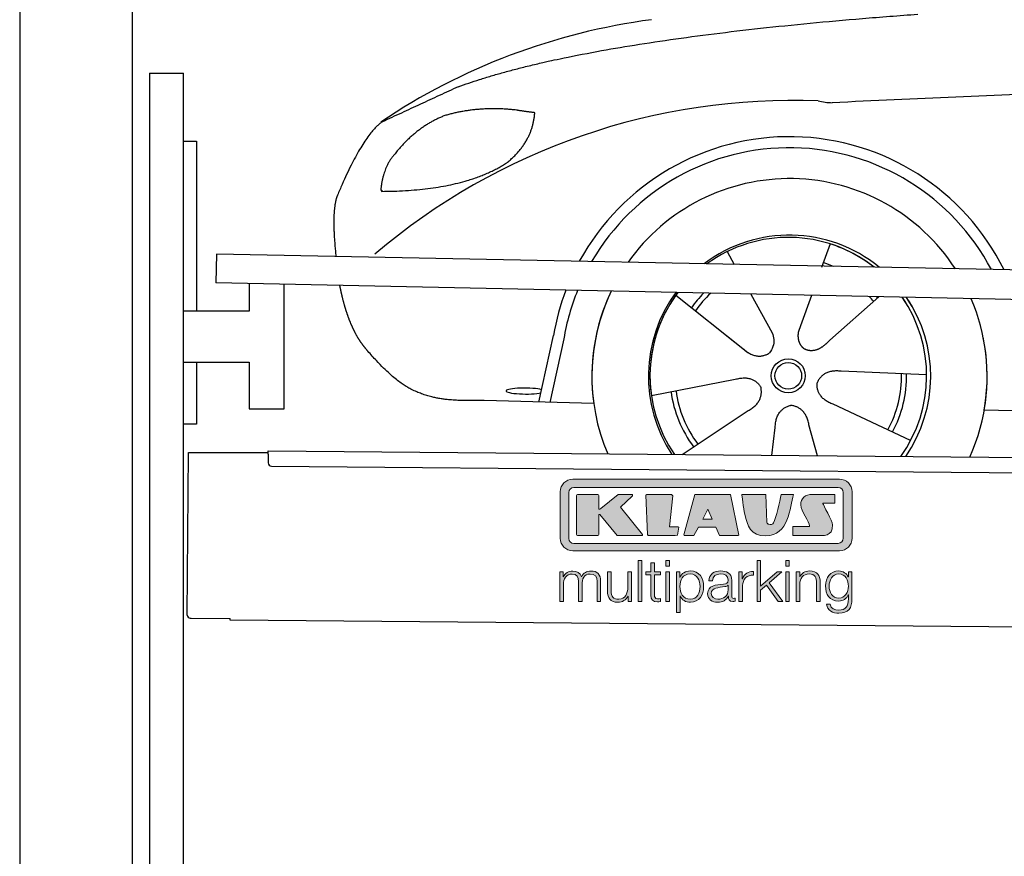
# Model space of a CAD drawing. Header units: millimetres. Extents: x -411 to 6777, y 0 to 6477.
# Tile 2 of 6: x 0 to 1744, y 3626 to 5107. Entities that reach past the tile are written whole.
import ezdxf

# ---------------------------------------------------------------- set-up
doc = ezdxf.new("R2010")
doc.units = ezdxf.units.MM
for name, color, linetype, lineweight in [('car', 10, 'Continuous', 25), ('Gebäude', 7, 'Continuous', 25), ('Logo', 7, 'Continuous', 25), ('Plattform', 7, 'Continuous', 25), ('Ständer hinten', 7, 'Continuous', 25)]:
    doc.layers.add(name, color=color, linetype=linetype, lineweight=lineweight)

# ---------------------------------------------------------------- blocks, each defined once
blk = doc.blocks.new('Car')
at = {"layer": 'car'}
for p, q in [((1209.7, 4707.6), (1222.5, 4685.1)), ((1209.9, 4707.6), (1222.6, 4685.1)), ((1391.9, 4723), (1377.2, 4681.1)), ((1119.5, 4629.5), (1239, 4536.6)), ((1252.1, 4632.9), (1290.6, 4564.6)), ((1359.8, 4631.6), (1340.8, 4577.7)), ((1478.9, 4630.2), (1392.8, 4552.7)), ((1340.8, 4577.7), (1337.1, 4567.3)), ((878.9, 4438.2), (903.4, 4556.1)), ((921.9, 4550.8), (898.4, 4437.9)), ((1201.6, 4565.7), (1248.1, 4529.5)), ((1077.8, 4451.6), (1226.2, 4481.8)), ((1564.9, 4492.7), (1413.6, 4497.7)), ((975.9, 4436.5), (781.6, 4440)), ((1537.7, 4376.5), (1399.9, 4439.2)), ((1667.5, 4431.7), (3716.5, 4397)), ((1133.2, 4347.8), (1249.5, 4426.5)), ((1291.9, 4347.8), (1297.6, 4397.4)), ((1373.2, 4347.9), (1357.4, 4402.5))]:
    blk.add_line(p, q, dxfattribs=at)
for radius in [30.1, 23.6]:
    blk.add_circle((1320, 4488.8), radius, dxfattribs=at)
for centre, radius, start, end in [((1229, 4005.6), 1122.3, 98.0395, 124.4377), ((1333.6, 3835.2), 1141.2, 88.2487, 130.916), ((1394.9, 5090.3), 117.4, 256.9855, 269.1884), ((1322.1, 4487.9), 424.2, 26.9197, 151.8432), ((1321.8, 4487.7), 404.8, 28.396, 150.3669), ((1322.1, 4487.9), 350, 33.4585, 145.3045), ((1322.1, 4487.9), 250, 51.0494, 127.7135), ((1320, 4488.8), 245, 52.2371, 126.5259), ((1320, 4488.8), 245, 52.2371, 72.9266), ((1320, 4488.8), 209.6, 68.0621, 73.3995), ((1322.1, 4487.9), 424.2, 159.4632, 170.7471), ((1322.1, 4487.9), 424.2, 159.4632, 170.7471), ((1321.8, 4487.7), 404.8, 158.434, 171.0238), ((1322.1, 4487.9), 350, 155.0104, 203.6179), ((1322.1, 4487.9), 350, 155.0104, 188.4487), ((1322.1, 4487.9), 350, 155.0104, 157.8717), ((1322.1, 4487.9), 250, 144.1237, 214.1037), ((1320, 4488.8), 245, 143.5289, 188.7348), ((1320, 4488.8), 245, 144.9266, 215.1376), ((1322.1, 4487.9), 250, 144.1237, 148.496), ((1320, 4488.8), 245, 143.5289, 148.0172), ((1320, 4488.8), 209.6, 136.2024, 145.3995), ((1320, 4488.8), 200.6, 133.7482, 145.5463), ((1320, 4488.8), 200.6, 41.6402, 44.9032), ((1320, 4488.8), 200.6, 41.6402, 44.9032), ((1320, 4488.8), 209.6, 41.655, 42.449), ((1320, 4488.8), 245, 30.7457, 35.1225), ((1320, 4488.8), 245, 324.9119, 35.1225), ((1322.1, 4487.9), 250, 30.267, 34.5277), ((1322.1, 4487.9), 250, 325.9458, 34.5277), ((1322.1, 4487.9), 350, 350.7505, 23.641), ((1322.1, 4487.9), 350, 350.7505, 23.641), ((1322.1, 4487.9), 350, 336.4317, 11.924), ((1320, 4488.8), 200.6, 332.1152, 1.5463), ((1320, 4488.8), 209.6, 332.262, 1.3995), ((1320, 4488.8), 209.6, 188.262, 217.3995), ((1320, 4488.8), 200.6, 188.1152, 217.5463)]:
    blk.add_arc(centre, radius, start, end, dxfattribs=at)
blk.add_ellipse((854.2, 4457.6), major_axis=(33.6, 0), ratio=0.157274, start_param=0.513473, end_param=5.704241, dxfattribs=at)
for points, degree in [([(730.9, 4995.1), (966.7, 5083.8), (1543.3, 5131)], 2), ([(4701.9, 5087), (3825.3, 5107.4), (1393.3, 4972.9)], 2), ([(730.9, 4995.1), (597.2, 4931.9)], 1), ([(834.2, 4954.7), (766.5, 4961.8), (707.3, 4943.8)], 2), ([(866.8, 4950.4), (849.1, 4952.3), (834.2, 4954.7)], 2), ([(707.3, 4943.8), (655.2, 4922.6), (617.6, 4872.3)], 2), ([(817.9, 4861.1), (863.6, 4898.5), (866.8, 4950.4)], 2), ([(597.2, 4931.9), (562.8, 4908.8), (518.7, 4801.3)], 2), ([(617.6, 4872.3), (599.5, 4852.3), (595.2, 4811)], 2), ([(596.5, 4808.7), (741.2, 4810.6), (817.9, 4861.1)], 2), ([(518.7, 4801.3), (513.6, 4788.3), (511.4, 4766.8), (511.5, 4741.7), (517.1, 4692.7)], 4), ([(595.2, 4811), (598.6, 4810.9), (596.5, 4808.7)], 2), ([(1239, 4536.6), (1262.5, 4514.9), (1285.7, 4528.5)], 2), ([(1226.2, 4481.8), (1256.8, 4490.8), (1271.6, 4468.4)], 2), ([(1413.6, 4497.7), (1381.8, 4501.4), (1371, 4476.8)], 2), ([(1249.5, 4426.5), (1277.3, 4442.2), (1271.6, 4468.4)], 2), ([(1399.9, 4439.2), (1369.8, 4450), (1371, 4476.8)], 2), ([(1297.6, 4397.4), (1298.5, 4429.4), (1324.4, 4436.5)], 2), ([(1357.4, 4402.5), (1351.1, 4433.8), (1324.4, 4436.5)], 2)]:
    blk.add_open_spline(points, degree=degree, dxfattribs=at)
for points, degree, knots in [([(523.9, 4641.4), (524.8, 4637.2), (525.7, 4633), (526.7, 4628.9), (527.7, 4624.8), (531.3, 4610), (535.4, 4596.4), (539.9, 4584), (544.9, 4572.7)], 4, [0.4914944, 0.4914944, 0.4914944, 0.4914944, 0.4914944, 0.5422469, 0.5422469, 0.5422469, 0.5422469, 0.728655, 0.728655, 0.728655, 0.728655, 0.728655]), ([(544.6, 4573.4), (546, 4570.2), (547.4, 4567.1), (548.8, 4564.2), (550.3, 4561.3), (556, 4550.2), (562.1, 4540.9), (568.4, 4533), (575, 4525.6)], 4, [0.7288005, 0.7288005, 0.7288005, 0.7288005, 0.7288005, 0.7843928, 0.7843928, 0.7843928, 0.7843928, 1, 1, 1, 1, 1]), ([(1290.6, 4564.6), (1292.3, 4560.5), (1293.3, 4556.6), (1293.6, 4552.7), (1294.4, 4544.1), (1291.7, 4536), (1285.7, 4528.5)], 3, [0.2167758, 0.2167758, 0.2167758, 0.2167758, 0.4600873, 0.4600873, 0.4600873, 1, 1, 1, 1]), ([(1337.1, 4567.3), (1336.5, 4564.2), (1336.3, 4561.2), (1336.4, 4558.2), (1336.8, 4555.4), (1337.6, 4549.7), (1339.6, 4544.3), (1343.2, 4539.8), (1348.2, 4536.9)], 4, [0.3191838, 0.3191838, 0.3191838, 0.3191838, 0.3191838, 0.5438253, 0.5438253, 0.5438253, 0.5438253, 1, 1, 1, 1, 1]), ([(1392.8, 4552.7), (1392.8, 4552.7), (1392.8, 4552.7), (1392.8, 4552.7), (1392.8, 4552.7), (1383.8, 4542.9), (1373.2, 4532.8), (1359, 4530.3), (1348.2, 4536.9)], 4, [-0.000003, -0.000003, -0.000003, -0.000003, -0.000003, 0, 0, 0, 0, 1, 1, 1, 1, 1]), ([(781.6, 4440), (757, 4440.4), (701.4, 4436.3), (665.2, 4449.9), (621.3, 4474.6), (575, 4525.6)], 4, [0, 0, 0, 0, 0, 0.597866, 1, 1, 1, 1, 1])]:
    blk.add_open_spline(points, degree=degree, knots=knots, dxfattribs=at)
blk = doc.blocks.new('KLAUS')
at = {"layer": 'Logo'}
h = blk.add_hatch(color=8, dxfattribs=at)
h.dxf.hatch_style = 2
edge = h.paths.add_edge_path()
edge.add_spline(control_points=[(3.6, 29.09), (2.88, 29.09), (2.3, 28.51), (2.3, 27.8), (2.3, 27.8), (2.3, 16.11), (2.3, 16.11), (2.3, 15.39), (2.88, 14.81), (3.6, 14.81), (3.6, 14.81), (71.16, 14.81), (71.16, 14.81), (71.88, 14.81), (72.46, 15.39), (72.46, 16.11), (72.46, 16.11), (72.46, 27.8), (72.46, 27.8), (72.46, 28.51), (71.88, 29.09), (71.16, 29.09), (71.16, 29.09), (3.6, 29.09), (3.6, 29.09), (3.6, 29.09), (3.6, 29.09), (3.6, 29.09)], knot_values=[0, 0, 0, 0, 1, 1, 1, 2, 2, 2, 3, 3, 3, 4, 4, 4, 5, 5, 5, 6, 6, 6, 7, 7, 7, 8, 8, 8, 9, 9, 9, 9], degree=3, periodic=0)
edge = h.paths.add_edge_path()
edge.add_spline(control_points=[(3.35, 31.23), (3.35, 31.23), (71.47, 31.23), (71.47, 31.23), (73.26, 31.23), (74.71, 29.77), (74.71, 27.99), (74.71, 27.99), (74.71, 16.17), (74.71, 16.17), (74.71, 14.38), (73.26, 12.93), (71.47, 12.93), (71.47, 12.93), (3.35, 12.93), (3.35, 12.93), (1.56, 12.93), (0.11, 14.38), (0.11, 16.17), (0.11, 16.17), (0.11, 27.99), (0.11, 27.99), (0.11, 29.77), (1.56, 31.23), (3.35, 31.23), (3.35, 31.23), (3.35, 31.23), (3.35, 31.23)], knot_values=[0, 0, 0, 0, 1, 1, 1, 2, 2, 2, 3, 3, 3, 4, 4, 4, 5, 5, 5, 6, 6, 6, 7, 7, 7, 8, 8, 8, 9, 9, 9, 9], degree=3, periodic=0)
h = blk.add_hatch(color=8, dxfattribs=at)
h.dxf.hatch_style = 2
edge = h.paths.add_edge_path()
edge.add_spline(control_points=[(4.5, 27.33), (4.5, 27.33), (9.7, 27.33), (9.7, 27.33), (9.84, 27.33), (9.96, 27.22), (9.96, 27.08), (9.96, 27.08), (9.96, 23.69), (9.96, 23.69), (9.96, 23.69), (9.94, 23.64), (10.04, 23.59), (10.14, 23.53), (10.2, 23.57), (10.2, 23.57), (10.2, 23.57), (10.51, 23.75), (10.51, 23.75), (10.51, 23.75), (14.94, 27.33), (14.94, 27.33), (14.94, 27.33), (18.41, 27.33), (18.41, 27.33), (18.41, 27.33), (18.49, 27.33), (18.56, 27.2), (18.65, 27.04), (18.53, 26.91), (18.53, 26.91), (18.53, 26.91), (15.49, 24.11), (15.49, 24.11), (15.49, 24.11), (21.14, 17.06), (21.14, 17.06), (21.14, 17.06), (21.13, 16.91), (21.13, 16.91), (21.08, 16.84), (20.99, 16.82), (20.99, 16.82), (20.99, 16.82), (14.7, 16.82), (14.7, 16.82), (14.7, 16.82), (10.26, 22.17), (10.26, 22.17), (10.26, 22.17), (10.19, 22.24), (10.08, 22.21), (9.97, 22.18), (9.96, 22.11), (9.96, 22.11), (9.96, 22.11), (9.96, 17.08), (9.96, 17.08), (9.96, 16.94), (9.84, 16.82), (9.7, 16.82), (9.7, 16.82), (4.5, 16.82), (4.5, 16.82), (4.36, 16.82), (4.25, 16.94), (4.25, 17.08), (4.25, 17.08), (4.25, 27.08), (4.25, 27.08), (4.25, 27.22), (4.36, 27.33), (4.5, 27.33), (4.5, 27.33), (4.5, 27.33), (4.5, 27.33)], knot_values=[0, 0, 0, 0, 1, 1, 1, 2, 2, 2, 3, 3, 3, 4, 4, 4, 5, 5, 5, 6, 6, 6, 7, 7, 7, 8, 8, 8, 9, 9, 9, 10, 10, 10, 11, 11, 11, 12, 12, 12, 13, 13, 13, 14, 14, 14, 15, 15, 15, 16, 16, 16, 17, 17, 17, 18, 18, 18, 19, 19, 19, 20, 20, 20, 21, 21, 21, 22, 22, 22, 23, 23, 23, 24, 24, 24, 25, 25, 25, 25], degree=3, periodic=0)
h = blk.add_hatch(color=8, dxfattribs=at)
h.dxf.hatch_style = 2
h.paths.add_polyline_path([(22.42, 17.06), (21.97, 27.15), (22.24, 27.33), (28.55, 27.33), (28.86, 26.97), (28.01, 19.08), (30.26, 19.07), (30.44, 18.95), (30.08, 16.95), (29.49, 16.82), (22.6, 16.82)])
h = blk.add_hatch(color=8, dxfattribs=at)
h.paths.add_polyline_path([(36.52, 21.01), (38.93, 21.01), (37.87, 23.57)])
h.paths.add_polyline_path([(34.52, 27.33), (43.65, 27.33), (45.76, 16.94), (45.57, 16.82), (40.83, 16.82), (39.89, 18.95), (35.42, 18.95), (34.27, 16.82), (31.78, 16.82), (31.66, 17)])
h = blk.add_hatch(color=8, dxfattribs=at)
h.dxf.hatch_style = 2
edge = h.paths.add_edge_path()
edge.add_spline(control_points=[(52.69, 27.32), (52.69, 27.32), (52.88, 20.14), (52.88, 20.14), (53.01, 19.89), (53.2, 19.77), (53.43, 19.71), (53.91, 19.59), (54.43, 19.57), (54.64, 20.03), (55.23, 21.34), (56.27, 25.45), (56.6, 27.33), (56.6, 27.33), (59.77, 27.33), (59.77, 27.33), (58.77, 23.9), (58.56, 16.82), (52.63, 16.76), (48.72, 16.72), (48.01, 19.35), (47.27, 22.24), (46.89, 23.68), (46.54, 27.33), (46.54, 27.33), (46.54, 27.33), (52.69, 27.32), (52.69, 27.32), (52.69, 27.32), (52.69, 27.32), (52.69, 27.32)], knot_values=[0, 0, 0, 0, 1, 1, 1, 2, 2, 2, 3, 3, 3, 4, 4, 4, 5, 5, 5, 6, 6, 6, 7, 7, 7, 8, 8, 8, 9, 9, 9, 10, 10, 10, 10], degree=3, periodic=0)
h = blk.add_hatch(color=8, dxfattribs=at)
h.dxf.hatch_style = 2
edge = h.paths.add_edge_path()
edge.add_spline(control_points=[(64.46, 27.33), (64.46, 27.33), (70.31, 27.33), (70.31, 27.33), (70.31, 26.52), (70.31, 26.02), (70.31, 25.12), (70.31, 25.12), (67.3, 25.12), (67.3, 25.12), (67.24, 25.04), (67.25, 25.11), (67.25, 24.91), (67.25, 24.88), (69.73, 20.38), (69.73, 19.57), (69.73, 16.4), (67.22, 16.81), (65.9, 16.82), (65.9, 16.82), (59.59, 16.82), (59.59, 16.82), (59.59, 17.76), (59.59, 18.23), (59.59, 19.14), (59.59, 19.14), (63.75, 19.14), (63.75, 19.14), (63.82, 19.22), (63.81, 19.11), (63.81, 19.31), (63.81, 20.32), (61.58, 23.06), (61.58, 24.63), (61.58, 26.33), (62.83, 27.34), (64.46, 27.33), (64.46, 27.33), (64.46, 27.33), (64.46, 27.33)], knot_values=[0, 0, 0, 0, 1, 1, 1, 2, 2, 2, 3, 3, 3, 4, 4, 4, 5, 5, 5, 6, 6, 6, 7, 7, 7, 8, 8, 8, 9, 9, 9, 10, 10, 10, 11, 11, 11, 12, 12, 12, 13, 13, 13, 13], degree=3, periodic=0)
h = blk.add_hatch(color=30, dxfattribs=at)
h.dxf.hatch_style = 2
h.paths.add_polyline_path([(20.07, 0), (20.99, 0), (20.99, 10.45), (20.07, 10.45)])
h = blk.add_hatch(color=30, dxfattribs=at)
h.paths.add_polyline_path([(27.1, 0), (28.03, 0), (28.03, 7.55), (27.1, 7.55)])
h.paths.add_polyline_path([(27.1, 8.98), (28.03, 8.98), (28.03, 10.45), (27.1, 10.45)])
h = blk.add_hatch(color=30, dxfattribs=at)
h.dxf.hatch_style = 2
h.paths.add_polyline_path([(50.4, 0), (51.32, 0), (51.32, 2.87), (52.82, 4.11), (55.8, 0), (56.96, 0), (53.52, 4.76), (56.74, 7.55), (55.51, 7.55), (51.32, 3.89), (51.32, 10.45), (50.4, 10.45)])
h = blk.add_hatch(color=30, dxfattribs=at)
h.paths.add_polyline_path([(57.74, 0), (58.66, 0), (58.66, 7.55), (57.74, 7.55)])
h.paths.add_polyline_path([(57.74, 8.98), (58.66, 8.98), (58.66, 10.45), (57.74, 10.45)])
h = blk.add_hatch(color=30, dxfattribs=at)
h.dxf.hatch_style = 2
edge = h.paths.add_edge_path()
edge.add_spline(control_points=[(0, 0), (0, 0), (0.92, 0), (0.92, 0), (0.92, 0), (0.92, 4.22), (0.92, 4.22), (0.94, 5.8), (1.58, 7), (3.18, 7), (4.35, 7), (4.77, 6.15), (4.76, 5.12), (4.76, 5.12), (4.76, 0), (4.76, 0), (4.76, 0), (5.68, 0), (5.68, 0), (5.68, 0), (5.68, 4.27), (5.68, 4.27), (5.68, 5.68), (6.14, 7), (7.73, 7), (9.05, 7), (9.52, 6.32), (9.52, 5.08), (9.52, 5.08), (9.52, 0), (9.52, 0), (9.52, 0), (10.44, 0), (10.44, 0), (10.44, 0), (10.44, 5.12), (10.44, 5.12), (10.44, 6.91), (9.59, 7.77), (7.94, 7.77), (6.94, 7.77), (5.99, 7.29), (5.54, 6.3), (5.26, 7.29), (4.36, 7.77), (3.37, 7.77), (2.17, 7.77), (1.38, 7.19), (0.89, 6.28), (0.89, 6.28), (0.85, 6.28), (0.85, 6.28), (0.85, 6.28), (0.85, 7.55), (0.85, 7.55), (0.85, 7.55), (0, 7.55), (0, 7.55), (0, 7.55), (0, 0), (0, 0), (0, 0), (0, 0), (0, 0)], knot_values=[0, 0, 0, 0, 1, 1, 1, 2, 2, 2, 3, 3, 3, 4, 4, 4, 5, 5, 5, 6, 6, 6, 7, 7, 7, 8, 8, 8, 9, 9, 9, 10, 10, 10, 11, 11, 11, 12, 12, 12, 13, 13, 13, 14, 14, 14, 15, 15, 15, 16, 16, 16, 17, 17, 17, 18, 18, 18, 19, 19, 19, 20, 20, 20, 21, 21, 21, 21], degree=3, periodic=0)
h = blk.add_hatch(color=30, dxfattribs=at)
h.dxf.hatch_style = 2
edge = h.paths.add_edge_path()
edge.add_spline(control_points=[(18.31, 7.55), (18.31, 7.55), (17.39, 7.55), (17.39, 7.55), (17.39, 7.55), (17.39, 3.59), (17.39, 3.59), (17.39, 2.05), (16.7, 0.56), (15.12, 0.56), (13.66, 0.56), (13.15, 1.27), (13.1, 2.64), (13.1, 2.64), (13.1, 7.55), (13.1, 7.55), (13.1, 7.55), (12.18, 7.55), (12.18, 7.55), (12.18, 7.55), (12.18, 2.65), (12.18, 2.65), (12.18, 0.89), (12.93, -0.22), (14.83, -0.22), (15.96, -0.22), (16.95, 0.35), (17.44, 1.36), (17.44, 1.36), (17.47, 1.36), (17.47, 1.36), (17.47, 1.36), (17.47, 0), (17.47, 0), (17.47, 0), (18.31, 0), (18.31, 0), (18.31, 0), (18.31, 7.55), (18.31, 7.55), (18.31, 7.55), (18.31, 7.55), (18.31, 7.55)], knot_values=[0, 0, 0, 0, 1, 1, 1, 2, 2, 2, 3, 3, 3, 4, 4, 4, 5, 5, 5, 6, 6, 6, 7, 7, 7, 8, 8, 8, 9, 9, 9, 10, 10, 10, 11, 11, 11, 12, 12, 12, 13, 13, 13, 14, 14, 14, 14], degree=3, periodic=0)
h = blk.add_hatch(color=30, dxfattribs=at)
h.dxf.hatch_style = 2
edge = h.paths.add_edge_path()
edge.add_spline(control_points=[(24.22, 9.82), (24.22, 9.82), (23.3, 9.82), (23.3, 9.82), (23.3, 9.82), (23.3, 7.55), (23.3, 7.55), (23.3, 7.55), (21.98, 7.55), (21.98, 7.55), (21.98, 7.55), (21.98, 6.78), (21.98, 6.78), (21.98, 6.78), (23.3, 6.78), (23.3, 6.78), (23.3, 6.78), (23.3, 1.61), (23.3, 1.61), (23.28, 0.32), (23.71, -0.09), (24.94, -0.09), (25.22, -0.09), (25.48, -0.06), (25.76, -0.06), (25.76, -0.06), (25.76, 0.73), (25.76, 0.73), (25.5, 0.7), (25.23, 0.69), (24.97, 0.69), (24.31, 0.73), (24.22, 1.08), (24.22, 1.68), (24.22, 1.68), (24.22, 6.78), (24.22, 6.78), (24.22, 6.78), (25.76, 6.78), (25.76, 6.78), (25.76, 6.78), (25.76, 7.55), (25.76, 7.55), (25.76, 7.55), (24.22, 7.55), (24.22, 7.55), (24.22, 7.55), (24.22, 9.82), (24.22, 9.82), (24.22, 9.82), (24.22, 9.82), (24.22, 9.82)], knot_values=[0, 0, 0, 0, 1, 1, 1, 2, 2, 2, 3, 3, 3, 4, 4, 4, 5, 5, 5, 6, 6, 6, 7, 7, 7, 8, 8, 8, 9, 9, 9, 10, 10, 10, 11, 11, 11, 12, 12, 12, 13, 13, 13, 14, 14, 14, 15, 15, 15, 16, 16, 16, 17, 17, 17, 17], degree=3, periodic=0)
h = blk.add_hatch(color=30, dxfattribs=at)
edge = h.paths.add_edge_path()
edge.add_spline(control_points=[(35.84, 3.78), (35.84, 2.21), (35.12, 0.56), (33.37, 0.56), (31.4, 0.56), (30.72, 2.21), (30.72, 3.78), (30.72, 5.49), (31.33, 7), (33.37, 7), (35.12, 7), (35.84, 5.34), (35.84, 3.78), (35.84, 3.78), (35.84, 3.78), (35.84, 3.78)], knot_values=[0, 0, 0, 0, 1, 1, 1, 2, 2, 2, 3, 3, 3, 4, 4, 4, 5, 5, 5, 5], degree=3, periodic=0)
edge = h.paths.add_edge_path()
edge.add_spline(control_points=[(29.79, -2.8), (29.79, -2.8), (30.72, -2.8), (30.72, -2.8), (30.72, -2.8), (30.72, 1.43), (30.72, 1.43), (30.72, 1.43), (30.74, 1.43), (30.74, 1.43), (31.14, 0.35), (32.24, -0.22), (33.37, -0.22), (35.66, -0.22), (36.76, 1.64), (36.76, 3.78), (36.76, 5.91), (35.66, 7.77), (33.37, 7.77), (32.15, 7.77), (31.1, 7.14), (30.67, 6.12), (30.67, 6.12), (30.64, 6.12), (30.64, 6.12), (30.64, 6.12), (30.64, 7.55), (30.64, 7.55), (30.64, 7.55), (29.79, 7.55), (29.79, 7.55), (29.79, 7.55), (29.79, -2.8), (29.79, -2.8), (29.79, -2.8), (29.79, -2.8), (29.79, -2.8)], knot_values=[0, 0, 0, 0, 1, 1, 1, 2, 2, 2, 3, 3, 3, 4, 4, 4, 5, 5, 5, 6, 6, 6, 7, 7, 7, 8, 8, 8, 9, 9, 9, 10, 10, 10, 11, 11, 11, 12, 12, 12, 12], degree=3, periodic=0)
h = blk.add_hatch(color=30, dxfattribs=at)
edge = h.paths.add_edge_path()
edge.add_spline(control_points=[(43.03, 2.93), (43.04, 1.45), (41.8, 0.56), (40.39, 0.56), (39.53, 0.56), (38.71, 1.13), (38.71, 2.05), (38.71, 3.53), (40.66, 3.51), (42.22, 3.79), (42.47, 3.84), (42.88, 3.91), (43, 4.13), (43, 4.13), (43.03, 4.13), (43.03, 4.13), (43.03, 4.13), (43.03, 2.93), (43.03, 2.93), (43.03, 2.93), (43.03, 2.93), (43.03, 2.93)], knot_values=[0, 0, 0, 0, 1, 1, 1, 2, 2, 2, 3, 3, 3, 4, 4, 4, 5, 5, 5, 6, 6, 6, 7, 7, 7, 7], degree=3, periodic=0)
edge = h.paths.add_edge_path()
edge.add_spline(control_points=[(39.03, 5.24), (39.06, 6.47), (39.91, 7), (41.05, 7), (42.14, 7), (43.03, 6.69), (43.03, 5.45), (43.03, 4.61), (42.6, 4.51), (41.84, 4.42), (39.85, 4.19), (37.79, 4.11), (37.79, 1.99), (37.79, 0.47), (38.93, -0.22), (40.32, -0.22), (41.77, -0.22), (42.43, 0.34), (43.07, 1.32), (43.07, 1.32), (43.1, 1.32), (43.1, 1.32), (43.1, 0.53), (43.25, 0), (44.19, 0), (44.43, 0), (44.58, 0.01), (44.79, 0.06), (44.79, 0.06), (44.79, 0.83), (44.79, 0.83), (44.71, 0.81), (44.6, 0.78), (44.49, 0.78), (44.13, 0.78), (43.95, 0.98), (43.95, 1.33), (43.95, 1.33), (43.95, 5.34), (43.95, 5.34), (43.95, 7.36), (42.5, 7.77), (41.17, 7.77), (39.44, 7.77), (38.2, 7.01), (38.11, 5.24), (38.11, 5.24), (39.03, 5.24), (39.03, 5.24), (39.03, 5.24), (39.03, 5.24), (39.03, 5.24)], knot_values=[0, 0, 0, 0, 1, 1, 1, 2, 2, 2, 3, 3, 3, 4, 4, 4, 5, 5, 5, 6, 6, 6, 7, 7, 7, 8, 8, 8, 9, 9, 9, 10, 10, 10, 11, 11, 11, 12, 12, 12, 13, 13, 13, 14, 14, 14, 15, 15, 15, 16, 16, 16, 17, 17, 17, 17], degree=3, periodic=0)
h = blk.add_hatch(color=30, dxfattribs=at)
h.dxf.hatch_style = 2
edge = h.paths.add_edge_path()
edge.add_spline(control_points=[(45.79, 0), (45.79, 0), (46.71, 0), (46.71, 0), (46.71, 0), (46.71, 4.03), (46.71, 4.03), (46.71, 5.59), (47.85, 6.82), (49.52, 6.73), (49.52, 6.73), (49.52, 7.66), (49.52, 7.66), (48.16, 7.72), (47.14, 7), (46.67, 5.78), (46.67, 5.78), (46.64, 5.78), (46.64, 5.78), (46.64, 5.78), (46.64, 7.55), (46.64, 7.55), (46.64, 7.55), (45.79, 7.55), (45.79, 7.55), (45.79, 7.55), (45.79, 0), (45.79, 0), (45.79, 0), (45.79, 0), (45.79, 0)], knot_values=[0, 0, 0, 0, 1, 1, 1, 2, 2, 2, 3, 3, 3, 4, 4, 4, 5, 5, 5, 6, 6, 6, 7, 7, 7, 8, 8, 8, 9, 9, 9, 10, 10, 10, 10], degree=3, periodic=0)
h = blk.add_hatch(color=30, dxfattribs=at)
h.dxf.hatch_style = 2
edge = h.paths.add_edge_path()
edge.add_spline(control_points=[(60.41, 0), (60.41, 0), (61.33, 0), (61.33, 0), (61.33, 0), (61.33, 4.41), (61.33, 4.41), (61.36, 5.89), (62.24, 7), (63.7, 7), (65.2, 7), (65.62, 6.02), (65.62, 4.71), (65.62, 4.71), (65.62, 0), (65.62, 0), (65.62, 0), (66.54, 0), (66.54, 0), (66.54, 0), (66.54, 4.86), (66.54, 4.86), (66.54, 6.66), (65.9, 7.77), (63.78, 7.77), (62.71, 7.77), (61.7, 7.16), (61.36, 6.25), (61.36, 6.25), (61.33, 6.25), (61.33, 6.25), (61.33, 6.25), (61.33, 7.55), (61.33, 7.55), (61.33, 7.55), (60.41, 7.55), (60.41, 7.55), (60.41, 7.55), (60.41, 0), (60.41, 0), (60.41, 0), (60.41, 0), (60.41, 0)], knot_values=[0, 0, 0, 0, 1, 1, 1, 2, 2, 2, 3, 3, 3, 4, 4, 4, 5, 5, 5, 6, 6, 6, 7, 7, 7, 8, 8, 8, 9, 9, 9, 10, 10, 10, 11, 11, 11, 12, 12, 12, 13, 13, 13, 14, 14, 14, 14], degree=3, periodic=0)
h = blk.add_hatch(color=30, dxfattribs=at)
edge = h.paths.add_edge_path()
edge.add_spline(control_points=[(71.32, 0.86), (69.62, 0.86), (68.83, 2.34), (68.83, 3.86), (68.83, 5.43), (69.56, 7), (71.32, 7), (73.06, 7), (73.75, 5.34), (73.75, 3.86), (73.75, 2.33), (72.91, 0.86), (71.32, 0.86), (71.32, 0.86), (71.32, 0.86), (71.32, 0.86)], knot_values=[0, 0, 0, 0, 1, 1, 1, 2, 2, 2, 3, 3, 3, 4, 4, 4, 5, 5, 5, 5], degree=3, periodic=0)
edge = h.paths.add_edge_path()
edge.add_spline(control_points=[(74.67, 7.55), (74.67, 7.55), (73.75, 7.55), (73.75, 7.55), (73.75, 7.55), (73.75, 6.25), (73.75, 6.25), (73.75, 6.25), (73.72, 6.25), (73.72, 6.25), (73.35, 7.09), (72.41, 7.77), (71.32, 7.77), (69.13, 7.77), (67.9, 6.05), (67.9, 3.97), (67.9, 1.82), (68.9, 0.09), (71.32, 0.09), (72.4, 0.09), (73.29, 0.72), (73.72, 1.64), (73.72, 1.64), (73.75, 1.64), (73.75, 1.64), (73.75, 1.64), (73.75, 0.61), (73.75, 0.61), (73.75, -1.23), (73.01, -2.24), (71.32, -2.24), (70.29, -2.24), (69.31, -1.85), (69.1, -0.73), (69.1, -0.73), (68.18, -0.73), (68.18, -0.73), (68.31, -2.34), (69.81, -3.02), (71.32, -3.02), (73.79, -3.02), (74.65, -1.64), (74.67, 0.61), (74.67, 0.61), (74.67, 7.55), (74.67, 7.55), (74.67, 7.55), (74.67, 7.55), (74.67, 7.55)], knot_values=[0, 0, 0, 0, 1, 1, 1, 2, 2, 2, 3, 3, 3, 4, 4, 4, 5, 5, 5, 6, 6, 6, 7, 7, 7, 8, 8, 8, 9, 9, 9, 10, 10, 10, 11, 11, 11, 12, 12, 12, 13, 13, 13, 14, 14, 14, 15, 15, 15, 16, 16, 16, 16], degree=3, periodic=0)
at = {"layer": 'Logo', "lineweight": 0}
for points in [[(22.42, 17.06), (21.97, 27.15), (22.24, 27.33), (28.55, 27.33), (28.86, 26.97), (28.01, 19.08), (30.26, 19.07), (30.44, 18.95), (30.08, 16.95), (29.49, 16.82), (22.6, 16.82), (22.42, 17.06), (22.42, 17.06)], [(34.52, 27.33), (43.65, 27.33), (45.76, 16.94), (45.57, 16.82), (40.83, 16.82), (39.89, 18.95), (35.42, 18.95), (34.27, 16.82), (31.78, 16.82), (31.66, 17), (34.52, 27.33), (34.52, 27.33)], [(36.52, 21.01), (38.93, 21.01), (37.87, 23.57), (36.52, 21.01), (36.52, 21.01)], [(20.07, 0), (20.99, 0), (20.99, 10.45), (20.07, 10.45), (20.07, 0), (20.07, 0)], [(27.1, 8.98), (28.03, 8.98), (28.03, 10.45), (27.1, 10.45), (27.1, 8.98), (27.1, 8.98)], [(50.4, 0), (51.32, 0), (51.32, 2.87), (52.82, 4.11), (55.8, 0), (56.96, 0), (53.52, 4.76), (56.74, 7.55), (55.51, 7.55), (51.32, 3.89), (51.32, 10.45), (50.4, 10.45), (50.4, 0), (50.4, 0)], [(57.74, 8.98), (58.66, 8.98), (58.66, 10.45), (57.74, 10.45), (57.74, 8.98), (57.74, 8.98)], [(27.1, 0), (28.03, 0), (28.03, 7.55), (27.1, 7.55), (27.1, 0), (27.1, 0)], [(57.74, 0), (58.66, 0), (58.66, 7.55), (57.74, 7.55), (57.74, 0), (57.74, 0)]]:
    blk.add_lwpolyline(points, dxfattribs=at)
for points, knots in [([(3.35, 31.23), (3.35, 31.23), (71.47, 31.23), (71.47, 31.23), (73.26, 31.23), (74.71, 29.77), (74.71, 27.99), (74.71, 27.99), (74.71, 16.17), (74.71, 16.17), (74.71, 14.38), (73.26, 12.93), (71.47, 12.93), (71.47, 12.93), (3.35, 12.93), (3.35, 12.93), (1.56, 12.93), (0.11, 14.38), (0.11, 16.17), (0.11, 16.17), (0.11, 27.99), (0.11, 27.99), (0.11, 29.77), (1.56, 31.23), (3.35, 31.23), (3.35, 31.23), (3.35, 31.23), (3.35, 31.23)], [0, 0, 0, 0, 1, 1, 1, 2, 2, 2, 3, 3, 3, 4, 4, 4, 5, 5, 5, 6, 6, 6, 7, 7, 7, 8, 8, 8, 9, 9, 9, 9]), ([(3.6, 29.09), (2.88, 29.09), (2.3, 28.51), (2.3, 27.8), (2.3, 27.8), (2.3, 16.11), (2.3, 16.11), (2.3, 15.39), (2.88, 14.81), (3.6, 14.81), (3.6, 14.81), (71.16, 14.81), (71.16, 14.81), (71.88, 14.81), (72.46, 15.39), (72.46, 16.11), (72.46, 16.11), (72.46, 27.8), (72.46, 27.8), (72.46, 28.51), (71.88, 29.09), (71.16, 29.09), (71.16, 29.09), (3.6, 29.09), (3.6, 29.09), (3.6, 29.09), (3.6, 29.09), (3.6, 29.09)], [0, 0, 0, 0, 1, 1, 1, 2, 2, 2, 3, 3, 3, 4, 4, 4, 5, 5, 5, 6, 6, 6, 7, 7, 7, 8, 8, 8, 9, 9, 9, 9]), ([(4.5, 27.33), (4.5, 27.33), (9.7, 27.33), (9.7, 27.33), (9.84, 27.33), (9.96, 27.22), (9.96, 27.08), (9.96, 27.08), (9.96, 23.69), (9.96, 23.69), (9.96, 23.69), (9.94, 23.64), (10.04, 23.59), (10.14, 23.53), (10.2, 23.57), (10.2, 23.57), (10.2, 23.57), (10.51, 23.75), (10.51, 23.75), (10.51, 23.75), (14.94, 27.33), (14.94, 27.33), (14.94, 27.33), (18.41, 27.33), (18.41, 27.33), (18.41, 27.33), (18.49, 27.33), (18.56, 27.2), (18.65, 27.04), (18.53, 26.91), (18.53, 26.91), (18.53, 26.91), (15.49, 24.11), (15.49, 24.11), (15.49, 24.11), (21.14, 17.06), (21.14, 17.06), (21.14, 17.06), (21.13, 16.91), (21.13, 16.91), (21.08, 16.84), (20.99, 16.82), (20.99, 16.82), (20.99, 16.82), (14.7, 16.82), (14.7, 16.82), (14.7, 16.82), (10.26, 22.17), (10.26, 22.17), (10.26, 22.17), (10.19, 22.24), (10.08, 22.21), (9.97, 22.18), (9.96, 22.11), (9.96, 22.11), (9.96, 22.11), (9.96, 17.08), (9.96, 17.08), (9.96, 16.94), (9.84, 16.82), (9.7, 16.82), (9.7, 16.82), (4.5, 16.82), (4.5, 16.82), (4.36, 16.82), (4.25, 16.94), (4.25, 17.08), (4.25, 17.08), (4.25, 27.08), (4.25, 27.08), (4.25, 27.22), (4.36, 27.33), (4.5, 27.33), (4.5, 27.33), (4.5, 27.33), (4.5, 27.33)], [0, 0, 0, 0, 1, 1, 1, 2, 2, 2, 3, 3, 3, 4, 4, 4, 5, 5, 5, 6, 6, 6, 7, 7, 7, 8, 8, 8, 9, 9, 9, 10, 10, 10, 11, 11, 11, 12, 12, 12, 13, 13, 13, 14, 14, 14, 15, 15, 15, 16, 16, 16, 17, 17, 17, 18, 18, 18, 19, 19, 19, 20, 20, 20, 21, 21, 21, 22, 22, 22, 23, 23, 23, 24, 24, 24, 25, 25, 25, 25]), ([(52.69, 27.32), (52.69, 27.32), (52.88, 20.14), (52.88, 20.14), (53.01, 19.89), (53.2, 19.77), (53.43, 19.71), (53.91, 19.59), (54.43, 19.57), (54.64, 20.03), (55.23, 21.34), (56.27, 25.45), (56.6, 27.33), (56.6, 27.33), (59.77, 27.33), (59.77, 27.33), (58.77, 23.9), (58.56, 16.82), (52.63, 16.76), (48.72, 16.72), (48.01, 19.35), (47.27, 22.24), (46.89, 23.68), (46.54, 27.33), (46.54, 27.33), (46.54, 27.33), (52.69, 27.32), (52.69, 27.32), (52.69, 27.32), (52.69, 27.32), (52.69, 27.32)], [0, 0, 0, 0, 1, 1, 1, 2, 2, 2, 3, 3, 3, 4, 4, 4, 5, 5, 5, 6, 6, 6, 7, 7, 7, 8, 8, 8, 9, 9, 9, 10, 10, 10, 10]), ([(64.46, 27.33), (64.46, 27.33), (70.31, 27.33), (70.31, 27.33), (70.31, 26.52), (70.31, 26.02), (70.31, 25.12), (70.31, 25.12), (67.3, 25.12), (67.3, 25.12), (67.24, 25.04), (67.25, 25.11), (67.25, 24.91), (67.25, 24.88), (69.73, 20.38), (69.73, 19.57), (69.73, 16.4), (67.22, 16.81), (65.9, 16.82), (65.9, 16.82), (59.59, 16.82), (59.59, 16.82), (59.59, 17.76), (59.59, 18.23), (59.59, 19.14), (59.59, 19.14), (63.75, 19.14), (63.75, 19.14), (63.82, 19.22), (63.81, 19.11), (63.81, 19.31), (63.81, 20.32), (61.58, 23.06), (61.58, 24.63), (61.58, 26.33), (62.83, 27.34), (64.46, 27.33), (64.46, 27.33), (64.46, 27.33), (64.46, 27.33)], [0, 0, 0, 0, 1, 1, 1, 2, 2, 2, 3, 3, 3, 4, 4, 4, 5, 5, 5, 6, 6, 6, 7, 7, 7, 8, 8, 8, 9, 9, 9, 10, 10, 10, 11, 11, 11, 12, 12, 12, 13, 13, 13, 13]), ([(0, 0), (0, 0), (0.92, 0), (0.92, 0), (0.92, 0), (0.92, 4.22), (0.92, 4.22), (0.94, 5.8), (1.58, 7), (3.18, 7), (4.35, 7), (4.77, 6.15), (4.76, 5.12), (4.76, 5.12), (4.76, 0), (4.76, 0), (4.76, 0), (5.68, 0), (5.68, 0), (5.68, 0), (5.68, 4.27), (5.68, 4.27), (5.68, 5.68), (6.14, 7), (7.73, 7), (9.05, 7), (9.52, 6.32), (9.52, 5.08), (9.52, 5.08), (9.52, 0), (9.52, 0), (9.52, 0), (10.44, 0), (10.44, 0), (10.44, 0), (10.44, 5.12), (10.44, 5.12), (10.44, 6.91), (9.59, 7.77), (7.94, 7.77), (6.94, 7.77), (5.99, 7.29), (5.54, 6.3), (5.26, 7.29), (4.36, 7.77), (3.37, 7.77), (2.17, 7.77), (1.38, 7.19), (0.89, 6.28), (0.89, 6.28), (0.85, 6.28), (0.85, 6.28), (0.85, 6.28), (0.85, 7.55), (0.85, 7.55), (0.85, 7.55), (0, 7.55), (0, 7.55), (0, 7.55), (0, 0), (0, 0), (0, 0), (0, 0), (0, 0)], [0, 0, 0, 0, 1, 1, 1, 2, 2, 2, 3, 3, 3, 4, 4, 4, 5, 5, 5, 6, 6, 6, 7, 7, 7, 8, 8, 8, 9, 9, 9, 10, 10, 10, 11, 11, 11, 12, 12, 12, 13, 13, 13, 14, 14, 14, 15, 15, 15, 16, 16, 16, 17, 17, 17, 18, 18, 18, 19, 19, 19, 20, 20, 20, 21, 21, 21, 21]), ([(18.31, 7.55), (18.31, 7.55), (17.39, 7.55), (17.39, 7.55), (17.39, 7.55), (17.39, 3.59), (17.39, 3.59), (17.39, 2.05), (16.7, 0.56), (15.12, 0.56), (13.66, 0.56), (13.15, 1.27), (13.1, 2.64), (13.1, 2.64), (13.1, 7.55), (13.1, 7.55), (13.1, 7.55), (12.18, 7.55), (12.18, 7.55), (12.18, 7.55), (12.18, 2.65), (12.18, 2.65), (12.18, 0.89), (12.93, -0.22), (14.83, -0.22), (15.96, -0.22), (16.95, 0.35), (17.44, 1.36), (17.44, 1.36), (17.47, 1.36), (17.47, 1.36), (17.47, 1.36), (17.47, 0), (17.47, 0), (17.47, 0), (18.31, 0), (18.31, 0), (18.31, 0), (18.31, 7.55), (18.31, 7.55), (18.31, 7.55), (18.31, 7.55), (18.31, 7.55)], [0, 0, 0, 0, 1, 1, 1, 2, 2, 2, 3, 3, 3, 4, 4, 4, 5, 5, 5, 6, 6, 6, 7, 7, 7, 8, 8, 8, 9, 9, 9, 10, 10, 10, 11, 11, 11, 12, 12, 12, 13, 13, 13, 14, 14, 14, 14]), ([(24.22, 9.82), (24.22, 9.82), (23.3, 9.82), (23.3, 9.82), (23.3, 9.82), (23.3, 7.55), (23.3, 7.55), (23.3, 7.55), (21.98, 7.55), (21.98, 7.55), (21.98, 7.55), (21.98, 6.78), (21.98, 6.78), (21.98, 6.78), (23.3, 6.78), (23.3, 6.78), (23.3, 6.78), (23.3, 1.61), (23.3, 1.61), (23.28, 0.32), (23.71, -0.09), (24.94, -0.09), (25.22, -0.09), (25.48, -0.06), (25.76, -0.06), (25.76, -0.06), (25.76, 0.73), (25.76, 0.73), (25.5, 0.7), (25.23, 0.69), (24.97, 0.69), (24.31, 0.73), (24.22, 1.08), (24.22, 1.68), (24.22, 1.68), (24.22, 6.78), (24.22, 6.78), (24.22, 6.78), (25.76, 6.78), (25.76, 6.78), (25.76, 6.78), (25.76, 7.55), (25.76, 7.55), (25.76, 7.55), (24.22, 7.55), (24.22, 7.55), (24.22, 7.55), (24.22, 9.82), (24.22, 9.82), (24.22, 9.82), (24.22, 9.82), (24.22, 9.82)], [0, 0, 0, 0, 1, 1, 1, 2, 2, 2, 3, 3, 3, 4, 4, 4, 5, 5, 5, 6, 6, 6, 7, 7, 7, 8, 8, 8, 9, 9, 9, 10, 10, 10, 11, 11, 11, 12, 12, 12, 13, 13, 13, 14, 14, 14, 15, 15, 15, 16, 16, 16, 17, 17, 17, 17]), ([(29.79, -2.8), (29.79, -2.8), (30.72, -2.8), (30.72, -2.8), (30.72, -2.8), (30.72, 1.43), (30.72, 1.43), (30.72, 1.43), (30.74, 1.43), (30.74, 1.43), (31.14, 0.35), (32.24, -0.22), (33.37, -0.22), (35.66, -0.22), (36.76, 1.64), (36.76, 3.78), (36.76, 5.91), (35.66, 7.77), (33.37, 7.77), (32.15, 7.77), (31.1, 7.14), (30.67, 6.12), (30.67, 6.12), (30.64, 6.12), (30.64, 6.12), (30.64, 6.12), (30.64, 7.55), (30.64, 7.55), (30.64, 7.55), (29.79, 7.55), (29.79, 7.55), (29.79, 7.55), (29.79, -2.8), (29.79, -2.8), (29.79, -2.8), (29.79, -2.8), (29.79, -2.8)], [0, 0, 0, 0, 1, 1, 1, 2, 2, 2, 3, 3, 3, 4, 4, 4, 5, 5, 5, 6, 6, 6, 7, 7, 7, 8, 8, 8, 9, 9, 9, 10, 10, 10, 11, 11, 11, 12, 12, 12, 12]), ([(39.03, 5.24), (39.06, 6.47), (39.91, 7), (41.05, 7), (42.14, 7), (43.03, 6.69), (43.03, 5.45), (43.03, 4.61), (42.6, 4.51), (41.84, 4.42), (39.85, 4.19), (37.79, 4.11), (37.79, 1.99), (37.79, 0.47), (38.93, -0.22), (40.32, -0.22), (41.77, -0.22), (42.43, 0.34), (43.07, 1.32), (43.07, 1.32), (43.1, 1.32), (43.1, 1.32), (43.1, 0.53), (43.25, 0), (44.19, 0), (44.43, 0), (44.58, 0.01), (44.79, 0.06), (44.79, 0.06), (44.79, 0.83), (44.79, 0.83), (44.71, 0.81), (44.6, 0.78), (44.49, 0.78), (44.13, 0.78), (43.95, 0.98), (43.95, 1.33), (43.95, 1.33), (43.95, 5.34), (43.95, 5.34), (43.95, 7.36), (42.5, 7.77), (41.17, 7.77), (39.44, 7.77), (38.2, 7.01), (38.11, 5.24), (38.11, 5.24), (39.03, 5.24), (39.03, 5.24), (39.03, 5.24), (39.03, 5.24), (39.03, 5.24)], [0, 0, 0, 0, 1, 1, 1, 2, 2, 2, 3, 3, 3, 4, 4, 4, 5, 5, 5, 6, 6, 6, 7, 7, 7, 8, 8, 8, 9, 9, 9, 10, 10, 10, 11, 11, 11, 12, 12, 12, 13, 13, 13, 14, 14, 14, 15, 15, 15, 16, 16, 16, 17, 17, 17, 17]), ([(45.79, 0), (45.79, 0), (46.71, 0), (46.71, 0), (46.71, 0), (46.71, 4.03), (46.71, 4.03), (46.71, 5.59), (47.85, 6.82), (49.52, 6.73), (49.52, 6.73), (49.52, 7.66), (49.52, 7.66), (48.16, 7.72), (47.14, 7), (46.67, 5.78), (46.67, 5.78), (46.64, 5.78), (46.64, 5.78), (46.64, 5.78), (46.64, 7.55), (46.64, 7.55), (46.64, 7.55), (45.79, 7.55), (45.79, 7.55), (45.79, 7.55), (45.79, 0), (45.79, 0), (45.79, 0), (45.79, 0), (45.79, 0)], [0, 0, 0, 0, 1, 1, 1, 2, 2, 2, 3, 3, 3, 4, 4, 4, 5, 5, 5, 6, 6, 6, 7, 7, 7, 8, 8, 8, 9, 9, 9, 10, 10, 10, 10]), ([(60.41, 0), (60.41, 0), (61.33, 0), (61.33, 0), (61.33, 0), (61.33, 4.41), (61.33, 4.41), (61.36, 5.89), (62.24, 7), (63.7, 7), (65.2, 7), (65.62, 6.02), (65.62, 4.71), (65.62, 4.71), (65.62, 0), (65.62, 0), (65.62, 0), (66.54, 0), (66.54, 0), (66.54, 0), (66.54, 4.86), (66.54, 4.86), (66.54, 6.66), (65.9, 7.77), (63.78, 7.77), (62.71, 7.77), (61.7, 7.16), (61.36, 6.25), (61.36, 6.25), (61.33, 6.25), (61.33, 6.25), (61.33, 6.25), (61.33, 7.55), (61.33, 7.55), (61.33, 7.55), (60.41, 7.55), (60.41, 7.55), (60.41, 7.55), (60.41, 0), (60.41, 0), (60.41, 0), (60.41, 0), (60.41, 0)], [0, 0, 0, 0, 1, 1, 1, 2, 2, 2, 3, 3, 3, 4, 4, 4, 5, 5, 5, 6, 6, 6, 7, 7, 7, 8, 8, 8, 9, 9, 9, 10, 10, 10, 11, 11, 11, 12, 12, 12, 13, 13, 13, 14, 14, 14, 14]), ([(74.67, 7.55), (74.67, 7.55), (73.75, 7.55), (73.75, 7.55), (73.75, 7.55), (73.75, 6.25), (73.75, 6.25), (73.75, 6.25), (73.72, 6.25), (73.72, 6.25), (73.35, 7.09), (72.41, 7.77), (71.32, 7.77), (69.13, 7.77), (67.9, 6.05), (67.9, 3.97), (67.9, 1.82), (68.9, 0.09), (71.32, 0.09), (72.4, 0.09), (73.29, 0.72), (73.72, 1.64), (73.72, 1.64), (73.75, 1.64), (73.75, 1.64), (73.75, 1.64), (73.75, 0.61), (73.75, 0.61), (73.75, -1.23), (73.01, -2.24), (71.32, -2.24), (70.29, -2.24), (69.31, -1.85), (69.1, -0.73), (69.1, -0.73), (68.18, -0.73), (68.18, -0.73), (68.31, -2.34), (69.81, -3.02), (71.32, -3.02), (73.79, -3.02), (74.65, -1.64), (74.67, 0.61), (74.67, 0.61), (74.67, 7.55), (74.67, 7.55), (74.67, 7.55), (74.67, 7.55), (74.67, 7.55)], [0, 0, 0, 0, 1, 1, 1, 2, 2, 2, 3, 3, 3, 4, 4, 4, 5, 5, 5, 6, 6, 6, 7, 7, 7, 8, 8, 8, 9, 9, 9, 10, 10, 10, 11, 11, 11, 12, 12, 12, 13, 13, 13, 14, 14, 14, 15, 15, 15, 16, 16, 16, 16]), ([(35.84, 3.78), (35.84, 2.21), (35.12, 0.56), (33.37, 0.56), (31.4, 0.56), (30.72, 2.21), (30.72, 3.78), (30.72, 5.49), (31.33, 7), (33.37, 7), (35.12, 7), (35.84, 5.34), (35.84, 3.78), (35.84, 3.78), (35.84, 3.78), (35.84, 3.78)], [0, 0, 0, 0, 1, 1, 1, 2, 2, 2, 3, 3, 3, 4, 4, 4, 5, 5, 5, 5]), ([(71.32, 0.86), (69.62, 0.86), (68.83, 2.34), (68.83, 3.86), (68.83, 5.43), (69.56, 7), (71.32, 7), (73.06, 7), (73.75, 5.34), (73.75, 3.86), (73.75, 2.33), (72.91, 0.86), (71.32, 0.86), (71.32, 0.86), (71.32, 0.86), (71.32, 0.86)], [0, 0, 0, 0, 1, 1, 1, 2, 2, 2, 3, 3, 3, 4, 4, 4, 5, 5, 5, 5]), ([(43.03, 2.93), (43.04, 1.45), (41.8, 0.56), (40.39, 0.56), (39.53, 0.56), (38.71, 1.13), (38.71, 2.05), (38.71, 3.53), (40.66, 3.51), (42.22, 3.79), (42.47, 3.84), (42.88, 3.91), (43, 4.13), (43, 4.13), (43.03, 4.13), (43.03, 4.13), (43.03, 4.13), (43.03, 2.93), (43.03, 2.93), (43.03, 2.93), (43.03, 2.93), (43.03, 2.93)], [0, 0, 0, 0, 1, 1, 1, 2, 2, 2, 3, 3, 3, 4, 4, 4, 5, 5, 5, 6, 6, 6, 7, 7, 7, 7])]:
    blk.add_open_spline(points, degree=3, knots=knots, dxfattribs=at)
blk = doc.blocks.new('Plattform OG 6200 550')
at = {"layer": 'Plattform'}
for p, q in [((348.5, 4692), (347.5, 4641.1)), ((5482.3, 4589.6), (348.5, 4692)), ((5481.2, 4533.6), (347.5, 4641)), ((406.3, 4639.8), (406.3, 4590.8)), ((468.3, 4418.3), (468.3, 4638.5)), ((406.3, 4590.8), (289.9, 4590.7)), ((289.9, 4500.8), (406.3, 4500.8)), ((406.3, 4500.8), (406.3, 4418.3)), ((406.3, 4418.3), (463.3, 4418.3)), ((463.3, 4418.3), (468.3, 4418.3)), ((440.2, 4337.6), (440.2, 4343.6)), ((440.2, 4343.6), (5395, 4300.4)), ((296.3, 4052.8), (298.8, 4340.8)), ((298.8, 4340.8), (440.2, 4340.6)), ((440.2, 4337.6), (440.1, 4322.6)), ((446, 4316.5), (5394.8, 4273.4)), ((302.2, 4047.8), (303.5, 4047.8)), ((302.2, 4047.8), (372.7, 4047.2)), ((372.6, 4044.2), (372.7, 4047.2)), ((5437.5, 4000), (372.6, 4044.2))]:
    blk.add_line(p, q, dxfattribs=at)
for centre, start in [((446.1, 4322.5), 179.5), ((302.2, 4053.8), 189.0941)]:
    blk.add_arc(centre, 6, start, 269.5, dxfattribs=at)
at = {"layer": 'Plattform', "xscale": 6.929133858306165, "yscale": 6.929133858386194, "zscale": 6.929133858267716, "rotation": 0.011070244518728}
blk.add_blockref('KLAUS', (956.4, 4077.2), dxfattribs=at)
blk = doc.blocks.new('Ständer hinten')
at = {"layer": 'Ständer hinten'}
for p, q in [((229.9, 5012), (229.9, 1998.6)), ((229.9, 5012), (289.9, 5012)), ((289.9, 2000), (289.9, 5012)), ((289.9, 4892), (312.9, 4892)), ((312.9, 4892), (312.9, 4590.7)), ((312.9, 4500.8), (312.9, 4390.7)), ((312.9, 4390.7), (289.9, 4391))]:
    blk.add_line(p, q, dxfattribs=at)
blk = doc.blocks.new('Gebäude_370_GT180')
at = {"layer": 'Gebäude'}
for p, q in [((0, 5900), (0, 0)), ((200, 200), (200, 5700))]:
    blk.add_line(p, q, dxfattribs=at)

msp = doc.modelspace()

# ---------------------------------------------------------------- block references
msp.add_blockref('Gebäude_370_GT180', (0, 0))
at = {"layer": 'car', "rotation": 359.4752422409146}
msp.add_blockref('Car', (0, 0), dxfattribs=at)
at = {"layer": 'Plattform'}
msp.add_blockref('Plattform OG 6200 550', (0, 0), dxfattribs=at)
at = {"layer": 'Ständer hinten'}
msp.add_blockref('Ständer hinten', (0, 0), dxfattribs=at)

doc.saveas('drawing.dxf')
